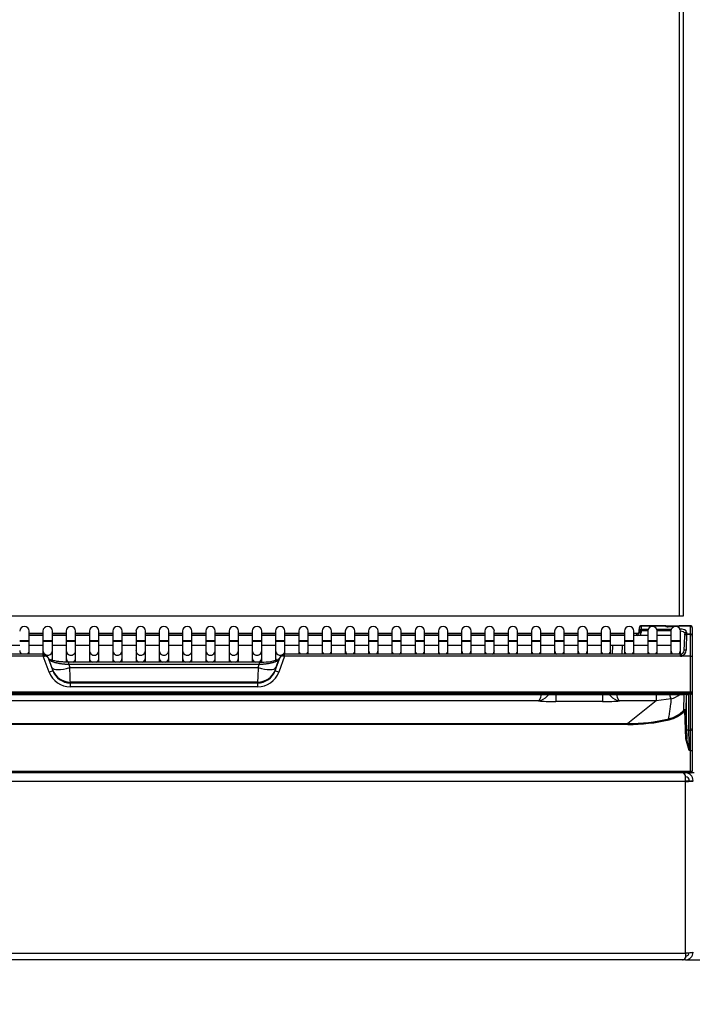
# Model space of a CAD drawing. Header units: millimetres. Extents: x -40 to 419, y 0 to 295.
# Tile 27 of 72: x 65 to 92, y 171 to 210. Entities that reach past the tile are written whole.
import ezdxf
from ezdxf.enums import TextEntityAlignment as Align

# ---------------------------------------------------------------- set-up
doc = ezdxf.new("R2010")
doc.units = ezdxf.units.MM
doc.layers.add('BW4_CTMPLUS_RL', color=7, linetype='Continuous')
doc.layers.add('Standard', color=7, linetype='Continuous')
doc.styles.add('SEACAD_Arial', font='arial.ttf')
doc.dimstyles.new('ISO_(mm)', dxfattribs={"dimtxt": 3, "dimasz": 3, "dimexe": 1.5, "dimexo": 0, "dimgap": 0.75, "dimtad": 1, "dimdec": 0, "dimlfac": 6.666667, "dimtxsty": 'SEACAD_Arial', "dimblk1": '_SE_FILLED', "dimblk2": '_SE_FILLED', "dimsah": 1, "dimcen": 1.5, "dimadec": 0, "dimazin": 0, "dimtfac": 0.5, "dimtmove": 0, "dimatfit": 3, "dimfxl": 1, "dimarcsym": 0})

# ---------------------------------------------------------------- blocks, each defined once
blk = doc.blocks.new('SE')
at = {"layer": 'BW4_CTMPLUS_RL', "color": 7, "linetype": 'Continuous'}
for p, q in [((91.49, 186.652), (91.49, 244.177)), ((91.64, 244.177), (91.64, 186.652)), ((91.49, 186.652), (50.165, 186.652)), ((91.64, 186.652), (91.49, 186.652)), ((89.893, 186.077), (89.897, 186.199)), ((89.897, 186.199), (89.897, 186.204)), ((89.972, 186.266), (89.968, 186.144)), ((89.972, 186.277), (90.926, 186.277)), ((89.972, 186.277), (89.972, 186.266)), ((90.929, 186.266), (89.972, 186.266)), ((90.926, 186.277), (91.046, 186.277)), ((90.926, 186.275), (90.926, 186.277)), ((90.929, 186.266), (90.926, 186.275)), ((91.046, 186.277), (91.394, 186.277)), ((91.046, 186.232), (91.046, 186.277)), ((91.047, 186.232), (91.046, 186.232)), ((91.046, 186.232), (91.046, 186.229)), ((91.263, 186.232), (91.047, 186.232)), ((91.256, 186.229), (91.047, 186.229)), ((91.394, 186.277), (91.484, 186.277)), ((91.394, 186.241), (91.394, 186.277)), ((91.484, 186.277), (91.483, 186.266)), ((91.925, 186.266), (91.483, 186.266)), ((91.483, 186.266), (91.483, 186.264)), ((91.484, 186.277), (91.925, 186.277)), ((91.925, 186.266), (91.925, 186.277)), ((91.925, 185.95), (91.925, 186.266)), ((92, 186.202), (92, 186.196)), ((92, 186.196), (92, 185.881)), ((65.659, 185.686), (65.659, 186.061)), ((65.659, 185.977), (66.208, 185.977)), ((66.208, 185.902), (65.659, 185.902)), ((66.208, 185.881), (65.659, 185.881)), ((66.208, 186.061), (66.208, 185.686)), ((66.583, 185.686), (66.583, 186.061)), ((66.583, 185.977), (67.132, 185.977)), ((67.132, 185.902), (66.583, 185.902)), ((67.132, 185.881), (66.583, 185.881)), ((67.132, 186.061), (67.132, 185.686)), ((67.507, 185.686), (67.507, 186.061)), ((67.507, 185.977), (68.056, 185.977)), ((68.056, 185.902), (67.507, 185.902)), ((68.056, 185.881), (67.507, 185.881)), ((68.056, 186.061), (68.056, 185.686)), ((68.431, 185.686), (68.431, 186.061)), ((68.431, 185.977), (68.98, 185.977)), ((68.98, 185.902), (68.431, 185.902)), ((68.98, 185.881), (68.431, 185.881)), ((68.98, 186.061), (68.98, 185.686)), ((69.355, 185.686), (69.355, 186.061)), ((69.355, 185.977), (69.904, 185.977)), ((69.904, 185.902), (69.355, 185.902)), ((69.904, 185.881), (69.355, 185.881)), ((69.904, 186.061), (69.904, 185.686)), ((70.279, 185.686), (70.279, 186.061)), ((70.279, 185.977), (70.827, 185.977)), ((70.827, 185.902), (70.279, 185.902)), ((70.827, 185.881), (70.279, 185.881)), ((70.827, 186.061), (70.827, 185.686)), ((71.202, 185.686), (71.202, 186.061)), ((71.202, 185.977), (71.751, 185.977)), ((71.751, 185.902), (71.202, 185.902)), ((71.751, 185.881), (71.202, 185.881)), ((71.751, 186.061), (71.751, 185.686)), ((72.126, 185.686), (72.126, 186.061)), ((72.126, 185.977), (72.675, 185.977)), ((72.675, 185.902), (72.126, 185.902)), ((72.675, 185.881), (72.126, 185.881)), ((72.675, 186.061), (72.675, 185.686)), ((73.05, 185.686), (73.05, 186.061)), ((73.05, 185.977), (73.599, 185.977)), ((73.599, 185.902), (73.05, 185.902)), ((73.599, 185.881), (73.05, 185.881)), ((73.599, 186.061), (73.599, 185.686)), ((73.974, 185.686), (73.974, 186.061)), ((73.974, 185.977), (74.523, 185.977)), ((74.523, 185.902), (73.974, 185.902)), ((74.523, 185.881), (73.974, 185.881)), ((74.523, 186.061), (74.523, 185.686)), ((74.898, 185.686), (74.898, 186.061)), ((74.898, 185.977), (75.447, 185.977)), ((75.447, 185.902), (74.898, 185.902)), ((75.447, 185.881), (74.898, 185.881)), ((75.447, 186.061), (75.447, 185.686)), ((75.822, 185.686), (75.822, 186.061)), ((75.822, 185.977), (76.371, 185.977)), ((76.371, 185.902), (75.822, 185.902)), ((76.371, 185.881), (75.822, 185.881)), ((76.371, 186.061), (76.371, 185.686)), ((76.746, 185.686), (76.746, 186.061)), ((76.746, 185.977), (77.294, 185.977)), ((77.294, 185.902), (76.746, 185.902)), ((77.294, 185.881), (76.746, 185.881)), ((77.294, 186.061), (77.294, 185.686)), ((77.669, 185.686), (77.669, 186.061)), ((77.669, 185.977), (78.218, 185.977)), ((78.218, 185.902), (77.669, 185.902)), ((78.218, 185.881), (77.669, 185.881)), ((78.218, 186.061), (78.218, 185.686)), ((78.593, 185.686), (78.593, 186.061)), ((78.593, 185.977), (79.142, 185.977)), ((79.142, 185.902), (78.593, 185.902)), ((79.142, 185.881), (78.593, 185.881)), ((79.142, 186.061), (79.142, 185.686)), ((79.517, 185.686), (79.517, 186.061)), ((79.517, 185.977), (80.066, 185.977)), ((80.066, 185.902), (79.517, 185.902)), ((80.066, 185.881), (79.517, 185.881)), ((80.066, 186.061), (80.066, 185.686)), ((80.441, 185.686), (80.441, 186.061)), ((80.441, 185.977), (80.99, 185.977)), ((80.99, 185.902), (80.441, 185.902)), ((80.99, 185.881), (80.441, 185.881)), ((80.99, 186.061), (80.99, 185.686)), ((81.365, 185.686), (81.365, 186.061)), ((81.365, 185.977), (81.914, 185.977)), ((81.914, 185.902), (81.365, 185.902)), ((81.914, 185.881), (81.365, 185.881)), ((81.914, 186.061), (81.914, 185.686)), ((82.289, 185.686), (82.289, 186.061)), ((82.289, 185.977), (82.838, 185.977)), ((82.838, 185.902), (82.289, 185.902)), ((82.838, 185.881), (82.289, 185.881)), ((82.838, 186.061), (82.838, 185.686)), ((83.213, 185.686), (83.213, 186.061)), ((83.213, 185.977), (83.761, 185.977)), ((83.761, 185.902), (83.213, 185.902)), ((83.761, 185.881), (83.213, 185.881)), ((83.761, 186.061), (83.761, 185.686)), ((84.136, 185.686), (84.136, 186.061)), ((84.136, 185.977), (84.685, 185.977)), ((84.685, 185.902), (84.136, 185.902)), ((84.685, 185.881), (84.136, 185.881)), ((84.685, 186.061), (84.685, 185.686)), ((85.06, 185.686), (85.06, 186.061)), ((85.06, 185.977), (85.609, 185.977)), ((85.609, 185.902), (85.06, 185.902)), ((85.609, 185.881), (85.06, 185.881)), ((85.609, 186.061), (85.609, 185.686)), ((85.984, 185.686), (85.984, 186.061)), ((85.984, 185.977), (86.533, 185.977)), ((86.533, 185.902), (85.984, 185.902)), ((86.533, 185.881), (85.984, 185.881)), ((86.533, 186.061), (86.533, 185.686)), ((86.908, 185.686), (86.908, 186.061)), ((86.908, 185.977), (87.457, 185.977)), ((87.457, 185.902), (86.908, 185.902)), ((87.457, 185.881), (86.908, 185.881)), ((87.457, 186.061), (87.457, 185.686)), ((87.832, 185.686), (87.832, 186.061)), ((87.832, 185.977), (88.381, 185.977)), ((88.381, 185.902), (87.832, 185.902)), ((88.381, 185.881), (87.832, 185.881)), ((88.381, 186.061), (88.381, 185.686)), ((88.756, 185.686), (88.756, 186.061)), ((88.756, 185.977), (89.305, 185.977)), ((89.305, 185.902), (88.756, 185.902)), ((89.305, 185.881), (88.756, 185.881)), ((89.305, 186.061), (89.305, 185.686)), ((89.68, 185.686), (89.68, 186.061)), ((89.68, 185.977), (89.856, 185.977)), ((90.229, 185.881), (89.68, 185.881)), ((89.78, 185.881), (89.781, 185.904)), ((89.886, 185.977), (89.856, 185.977)), ((89.891, 186.009), (89.893, 186.077)), ((89.965, 186.006), (89.891, 186.009)), ((89.893, 186.077), (89.968, 186.075)), ((89.968, 186.075), (89.965, 186.006)), ((89.968, 186.144), (90.248, 186.144)), ((89.968, 186.075), (89.968, 186.144)), ((90.229, 186.075), (89.968, 186.075)), ((90.229, 186.061), (90.229, 185.686)), ((90.584, 186.144), (91.172, 186.144)), ((91.153, 186.075), (90.603, 186.075)), ((90.604, 185.686), (90.604, 186.061)), ((91.152, 185.881), (90.604, 185.881)), ((91.152, 186.061), (91.152, 185.686)), ((91.527, 185.686), (91.527, 186.061)), ((91.677, 185.293), (91.697, 185.867)), ((91.698, 185.883), (91.697, 185.867)), ((91.698, 185.883), (91.7, 185.956)), ((91.772, 185.939), (91.925, 185.939)), ((91.775, 186.023), (91.773, 185.95)), ((91.773, 185.95), (91.925, 185.95)), ((91.925, 185.939), (91.925, 185.95)), ((91.925, 185.071), (91.925, 185.939)), ((92, 185.881), (92, 185.864)), ((92, 185.864), (92, 185.075)), ((64.735, 185.506), (65.284, 185.506)), ((65.284, 185.686), (65.659, 185.686)), ((65.284, 185.656), (65.659, 185.656)), ((65.659, 185.656), (65.659, 185.686)), ((65.659, 185.287), (65.659, 185.656)), ((65.659, 185.506), (66.208, 185.506)), ((66.208, 185.686), (66.583, 185.686)), ((66.208, 185.686), (66.208, 185.656)), ((66.208, 185.656), (66.583, 185.656)), ((66.208, 185.656), (66.208, 185.287)), ((66.583, 185.656), (66.583, 185.686)), ((66.583, 185.287), (66.583, 185.656)), ((66.583, 185.506), (67.132, 185.506)), ((67.132, 185.686), (67.507, 185.686)), ((67.132, 185.686), (67.132, 185.656)), ((67.132, 185.656), (67.507, 185.656)), ((67.132, 185.656), (67.132, 185.287)), ((67.507, 185.656), (67.507, 185.686)), ((67.507, 185.287), (67.507, 185.656)), ((67.507, 185.506), (68.056, 185.506)), ((68.056, 185.686), (68.431, 185.686)), ((68.056, 185.686), (68.056, 185.656)), ((68.056, 185.656), (68.431, 185.656)), ((68.056, 185.656), (68.056, 185.287)), ((68.431, 185.656), (68.431, 185.686)), ((68.431, 185.287), (68.431, 185.656)), ((68.431, 185.506), (68.98, 185.506)), ((68.98, 185.686), (69.355, 185.686)), ((68.98, 185.686), (68.98, 185.656)), ((68.98, 185.656), (69.355, 185.656)), ((68.98, 185.656), (68.98, 185.287)), ((69.355, 185.656), (69.355, 185.686)), ((69.355, 185.287), (69.355, 185.656)), ((69.355, 185.506), (69.904, 185.506)), ((69.904, 185.686), (70.279, 185.686)), ((69.904, 185.686), (69.904, 185.656)), ((69.904, 185.656), (70.279, 185.656)), ((69.904, 185.656), (69.904, 185.287)), ((70.279, 185.656), (70.279, 185.686)), ((70.279, 185.287), (70.279, 185.656)), ((70.279, 185.506), (70.827, 185.506)), ((70.827, 185.686), (71.202, 185.686)), ((70.827, 185.686), (70.827, 185.656)), ((70.827, 185.656), (71.202, 185.656)), ((70.827, 185.656), (70.827, 185.287)), ((71.202, 185.656), (71.202, 185.686)), ((71.202, 185.287), (71.202, 185.656)), ((71.202, 185.506), (71.751, 185.506)), ((71.751, 185.686), (72.126, 185.686)), ((71.751, 185.686), (71.751, 185.656)), ((71.751, 185.656), (72.126, 185.656)), ((71.751, 185.656), (71.751, 185.287)), ((72.126, 185.656), (72.126, 185.686)), ((72.126, 185.287), (72.126, 185.656)), ((72.126, 185.506), (72.675, 185.506)), ((72.675, 185.686), (73.05, 185.686)), ((72.675, 185.686), (72.675, 185.656)), ((72.675, 185.656), (73.05, 185.656)), ((72.675, 185.656), (72.675, 185.287)), ((73.05, 185.656), (73.05, 185.686)), ((73.05, 185.287), (73.05, 185.656)), ((73.05, 185.506), (73.599, 185.506)), ((73.599, 185.686), (73.974, 185.686)), ((73.599, 185.686), (73.599, 185.656)), ((73.599, 185.656), (73.974, 185.656)), ((73.599, 185.656), (73.599, 185.287)), ((73.974, 185.656), (73.974, 185.686)), ((73.974, 185.287), (73.974, 185.656)), ((73.974, 185.506), (74.523, 185.506)), ((74.523, 185.686), (74.898, 185.686)), ((74.523, 185.686), (74.523, 185.656)), ((74.523, 185.656), (74.898, 185.656)), ((74.523, 185.656), (74.523, 185.287)), ((74.898, 185.656), (74.898, 185.686)), ((74.898, 185.287), (74.898, 185.656)), ((74.898, 185.506), (75.447, 185.506)), ((75.447, 185.686), (75.822, 185.686)), ((75.447, 185.686), (75.447, 185.656)), ((75.447, 185.656), (75.822, 185.656)), ((75.447, 185.656), (75.447, 185.287)), ((75.822, 185.656), (75.822, 185.686)), ((75.822, 185.287), (75.822, 185.656)), ((75.822, 185.506), (76.371, 185.506)), ((76.371, 185.686), (76.746, 185.686)), ((76.371, 185.686), (76.371, 185.656)), ((76.371, 185.656), (76.746, 185.656)), ((76.371, 185.656), (76.371, 185.287)), ((76.746, 185.656), (76.746, 185.686)), ((76.746, 185.287), (76.746, 185.656)), ((76.746, 185.506), (77.294, 185.506)), ((77.294, 185.686), (77.669, 185.686)), ((77.294, 185.686), (77.294, 185.656)), ((77.294, 185.656), (77.669, 185.656)), ((77.294, 185.656), (77.294, 185.287)), ((77.669, 185.656), (77.669, 185.686)), ((77.669, 185.287), (77.669, 185.656)), ((77.669, 185.506), (78.218, 185.506)), ((78.218, 185.686), (78.593, 185.686)), ((78.218, 185.686), (78.218, 185.656)), ((78.218, 185.656), (78.593, 185.656)), ((78.218, 185.656), (78.218, 185.287)), ((78.593, 185.656), (78.593, 185.686)), ((78.593, 185.287), (78.593, 185.656)), ((78.593, 185.506), (79.142, 185.506)), ((79.142, 185.686), (79.517, 185.686)), ((79.142, 185.686), (79.142, 185.656)), ((79.142, 185.656), (79.517, 185.656)), ((79.142, 185.656), (79.142, 185.287)), ((79.517, 185.656), (79.517, 185.686)), ((79.517, 185.287), (79.517, 185.656)), ((79.517, 185.506), (80.066, 185.506)), ((80.066, 185.686), (80.441, 185.686)), ((80.066, 185.686), (80.066, 185.656)), ((80.066, 185.656), (80.441, 185.656)), ((80.066, 185.656), (80.066, 185.287)), ((80.441, 185.656), (80.441, 185.686)), ((80.441, 185.287), (80.441, 185.656)), ((80.441, 185.506), (80.99, 185.506)), ((80.99, 185.686), (81.365, 185.686)), ((80.99, 185.686), (80.99, 185.656)), ((80.99, 185.656), (81.365, 185.656)), ((80.99, 185.656), (80.99, 185.287)), ((81.365, 185.656), (81.365, 185.686)), ((81.365, 185.287), (81.365, 185.656)), ((81.365, 185.506), (81.914, 185.506)), ((81.914, 185.686), (82.289, 185.686)), ((81.914, 185.686), (81.914, 185.656)), ((81.914, 185.656), (82.289, 185.656)), ((81.914, 185.656), (81.914, 185.287)), ((82.289, 185.656), (82.289, 185.686)), ((82.289, 185.287), (82.289, 185.656)), ((82.289, 185.506), (82.838, 185.506)), ((82.838, 185.686), (83.213, 185.686)), ((82.838, 185.686), (82.838, 185.656)), ((82.838, 185.656), (83.213, 185.656)), ((82.838, 185.656), (82.838, 185.287)), ((83.213, 185.656), (83.213, 185.686)), ((83.213, 185.287), (83.213, 185.656)), ((83.213, 185.506), (83.761, 185.506)), ((83.761, 185.686), (84.136, 185.686)), ((83.761, 185.686), (83.761, 185.656)), ((83.761, 185.656), (84.136, 185.656)), ((83.761, 185.656), (83.761, 185.287)), ((84.136, 185.656), (84.136, 185.686)), ((84.136, 185.287), (84.136, 185.656)), ((84.136, 185.506), (84.685, 185.506)), ((84.685, 185.686), (85.06, 185.686)), ((84.685, 185.686), (84.685, 185.656)), ((84.685, 185.656), (85.06, 185.656)), ((84.685, 185.656), (84.685, 185.287)), ((85.06, 185.656), (85.06, 185.686)), ((85.06, 185.287), (85.06, 185.656)), ((85.06, 185.506), (85.609, 185.506)), ((85.609, 185.686), (85.984, 185.686)), ((85.609, 185.686), (85.609, 185.656)), ((85.609, 185.656), (85.984, 185.656)), ((85.609, 185.656), (85.609, 185.287)), ((85.984, 185.656), (85.984, 185.686)), ((85.984, 185.287), (85.984, 185.656)), ((85.984, 185.506), (86.533, 185.506)), ((86.533, 185.686), (86.908, 185.686)), ((86.533, 185.686), (86.533, 185.656)), ((86.533, 185.656), (86.908, 185.656)), ((86.533, 185.656), (86.533, 185.287)), ((86.908, 185.656), (86.908, 185.686)), ((86.908, 185.287), (86.908, 185.656)), ((86.908, 185.506), (87.457, 185.506)), ((87.457, 185.686), (87.832, 185.686)), ((87.457, 185.686), (87.457, 185.656)), ((87.457, 185.656), (87.832, 185.656)), ((87.457, 185.656), (87.457, 185.287)), ((87.832, 185.656), (87.832, 185.686)), ((87.832, 185.287), (87.832, 185.656)), ((87.832, 185.506), (88.381, 185.506)), ((88.381, 185.686), (88.756, 185.686)), ((88.381, 185.686), (88.381, 185.656)), ((88.381, 185.656), (88.756, 185.656)), ((88.381, 185.656), (88.381, 185.287)), ((88.756, 185.656), (88.756, 185.686)), ((88.756, 185.287), (88.756, 185.656)), ((88.756, 185.506), (89.305, 185.506)), ((88.825, 185.146), (88.837, 185.506)), ((89.213, 185.506), (89.2, 185.146)), ((89.305, 185.686), (89.68, 185.686)), ((89.305, 185.686), (89.305, 185.656)), ((89.305, 185.656), (89.68, 185.656)), ((89.305, 185.656), (89.305, 185.287)), ((89.68, 185.656), (89.68, 185.686)), ((89.68, 185.287), (89.68, 185.656)), ((89.68, 185.506), (90.229, 185.506)), ((90.229, 185.686), (90.604, 185.686)), ((90.229, 185.686), (90.229, 185.656)), ((90.229, 185.656), (90.604, 185.656)), ((90.229, 185.656), (90.229, 185.287)), ((90.604, 185.656), (90.604, 185.686)), ((90.604, 185.287), (90.604, 185.656)), ((90.604, 185.506), (91.152, 185.506)), ((91.152, 185.686), (91.527, 185.686)), ((91.152, 185.686), (91.152, 185.656)), ((91.152, 185.656), (91.527, 185.656)), ((91.152, 185.656), (91.152, 185.287)), ((91.527, 185.656), (91.527, 185.686)), ((91.527, 185.287), (91.527, 185.656)), ((66.222, 185.146), (50.503, 185.146)), ((66.222, 185.067), (50.503, 185.067)), ((65.659, 185.146), (65.659, 185.287)), ((66.208, 185.287), (66.208, 185.146)), ((66.222, 185.067), (66.222, 185.146)), ((66.251, 185.144), (66.222, 185.145)), ((66.222, 185.067), (66.264, 185.073)), ((66.454, 184.437), (66.222, 185.067)), ((66.448, 184.95), (66.385, 185.054)), ((66.461, 184.924), (66.401, 185.023)), ((66.401, 185.023), (66.595, 184.496)), ((66.583, 185), (66.583, 185.287)), ((67.132, 185.287), (67.132, 185)), ((67.507, 185), (67.507, 185.287)), ((68.056, 185.287), (68.056, 185)), ((68.431, 185), (68.431, 185.287)), ((68.98, 185.287), (68.98, 185)), ((69.355, 185), (69.355, 185.287)), ((69.904, 185.287), (69.904, 185)), ((70.279, 185), (70.279, 185.287)), ((70.827, 185.287), (70.827, 185)), ((71.202, 185), (71.202, 185.287)), ((71.751, 185.287), (71.751, 185)), ((72.126, 185), (72.126, 185.287)), ((72.675, 185.287), (72.675, 185)), ((73.05, 185), (73.05, 185.287)), ((73.599, 185.287), (73.599, 185)), ((73.974, 185), (73.974, 185.287)), ((74.523, 185.287), (74.523, 185)), ((74.898, 185), (74.898, 185.287)), ((75.435, 184.496), (75.629, 185.023)), ((75.447, 185.287), (75.447, 185)), ((75.629, 185.023), (75.569, 184.924)), ((75.808, 185.067), (75.576, 184.437)), ((75.644, 185.054), (75.582, 184.95)), ((75.766, 185.073), (75.808, 185.067)), ((75.808, 185.145), (75.779, 185.144)), ((75.808, 185.067), (75.808, 185.146)), ((91.527, 185.146), (75.808, 185.146)), ((91.527, 185.067), (75.808, 185.067)), ((75.822, 185.146), (75.822, 185.287)), ((76.371, 185.287), (76.371, 185.146)), ((76.746, 185.146), (76.746, 185.287)), ((77.294, 185.287), (77.294, 185.146)), ((77.669, 185.146), (77.669, 185.287)), ((78.218, 185.287), (78.218, 185.146)), ((78.593, 185.146), (78.593, 185.287)), ((79.142, 185.287), (79.142, 185.146)), ((79.517, 185.146), (79.517, 185.287)), ((80.066, 185.287), (80.066, 185.146)), ((80.441, 185.146), (80.441, 185.287)), ((80.99, 185.287), (80.99, 185.146)), ((81.365, 185.146), (81.365, 185.287)), ((81.914, 185.287), (81.914, 185.146)), ((82.289, 185.146), (82.289, 185.287)), ((82.838, 185.287), (82.838, 185.146)), ((83.213, 185.146), (83.213, 185.287)), ((83.761, 185.287), (83.761, 185.146)), ((84.136, 185.146), (84.136, 185.287)), ((84.685, 185.287), (84.685, 185.146)), ((85.06, 185.146), (85.06, 185.287)), ((85.609, 185.287), (85.609, 185.146)), ((85.984, 185.146), (85.984, 185.287)), ((86.533, 185.287), (86.533, 185.146)), ((86.908, 185.146), (86.908, 185.287)), ((87.457, 185.287), (87.457, 185.146)), ((87.832, 185.146), (87.832, 185.287)), ((88.381, 185.287), (88.381, 185.146)), ((88.756, 185.146), (88.756, 185.287)), ((89.305, 185.287), (89.305, 185.146)), ((89.68, 185.146), (89.68, 185.287)), ((90.229, 185.287), (90.229, 185.146)), ((90.604, 185.146), (90.604, 185.287)), ((91.152, 185.287), (91.152, 185.146)), ((91.527, 185.146), (91.527, 185.287)), ((91.527, 185.067), (91.527, 185.146)), ((91.925, 185.071), (91.57, 185.071)), ((91.925, 183.639), (91.925, 185.071)), ((92, 185.075), (92, 183.63)), ((66.567, 184.613), (66.461, 184.924)), ((66.583, 184.901), (66.583, 185)), ((67.132, 185), (67.132, 184.836)), ((67.23, 184.731), (67.23, 184.83)), ((74.8, 184.83), (67.23, 184.83)), ((74.8, 184.731), (67.23, 184.731)), ((67.23, 184.731), (67.27, 184.613)), ((67.507, 184.83), (67.507, 185)), ((68.056, 185), (68.056, 184.83)), ((68.431, 184.83), (68.431, 185)), ((68.98, 185), (68.98, 184.83)), ((69.355, 184.83), (69.355, 185)), ((69.904, 185), (69.904, 184.83)), ((70.279, 184.83), (70.279, 185)), ((70.827, 185), (70.827, 184.83)), ((71.202, 184.83), (71.202, 185)), ((71.751, 185), (71.751, 184.83)), ((72.126, 184.83), (72.126, 185)), ((72.675, 185), (72.675, 184.83)), ((73.05, 184.83), (73.05, 185)), ((73.599, 185), (73.599, 184.83)), ((73.974, 184.83), (73.974, 185)), ((74.523, 185), (74.523, 184.83)), ((74.76, 184.613), (74.8, 184.731)), ((74.8, 184.83), (74.8, 184.731)), ((74.898, 184.836), (74.898, 185)), ((75.447, 185), (75.447, 184.899)), ((75.569, 184.924), (75.463, 184.613)), ((66.595, 184.496), (66.595, 184.516)), ((67.27, 184.613), (74.76, 184.613)), ((75.435, 184.516), (75.435, 184.496)), ((67.298, 184.034), (67.298, 184.002)), ((74.732, 184.034), (67.298, 184.034)), ((67.298, 183.846), (67.298, 184.002)), ((67.298, 184.002), (74.732, 184.002)), ((74.732, 183.846), (67.298, 183.846)), ((74.732, 184.002), (74.732, 184.034)), ((74.732, 184.002), (74.732, 183.846)), ((91.925, 183.639), (50.105, 183.639)), ((50.105, 183.621), (91.925, 183.621)), ((91.925, 183.556), (50.105, 183.556)), ((50.334, 183.546), (66.956, 183.546)), ((50.334, 183.546), (66.956, 183.546)), ((66.956, 183.546), (66.956, 183.546)), ((67.072, 183.546), (67.298, 183.545)), ((67.298, 183.545), (74.732, 183.545)), ((67.298, 183.545), (67.298, 183.545)), ((67.298, 183.545), (74.732, 183.545)), ((74.732, 183.545), (74.997, 183.546)), ((74.732, 183.545), (74.732, 183.545)), ((75.073, 183.546), (91.696, 183.546)), ((75.073, 183.546), (75.073, 183.546)), ((75.073, 183.546), (91.696, 183.546)), ((86.573, 183.546), (86.573, 183.264)), ((88.427, 183.546), (88.427, 183.264)), ((90.571, 183.546), (90.571, 183.291)), ((91.668, 182.924), (91.682, 183.546)), ((91.696, 183.546), (91.696, 183.546)), ((91.76, 183.541), (91.745, 182.895)), ((91.772, 182.198), (91.772, 183.544)), ((91.847, 183.528), (91.847, 182.126)), ((91.925, 183.621), (91.925, 183.639)), ((91.925, 183.621), (91.925, 183.556)), ((91.925, 182.126), (91.925, 183.556)), ((92, 183.63), (92, 183.63)), ((92, 183.63), (92, 182.2)), ((85.897, 183.291), (56.133, 183.291)), ((88.427, 183.264), (86.573, 183.264)), ((90.571, 183.291), (89.103, 183.291)), ((90.571, 183.291), (89.443, 182.39)), ((91.154, 183.373), (90.571, 183.291)), ((91.739, 181.783), (91.7, 182.899)), ((91.745, 182.895), (91.784, 181.779)), ((52.587, 182.39), (89.443, 182.39)), ((89.443, 182.351), (52.587, 182.351)), ((89.443, 182.351), (89.443, 182.39)), ((91.847, 182.126), (91.925, 182.126)), ((91.925, 181.316), (91.925, 182.126)), ((92, 182.2), (92, 181.325)), ((91.874, 181.316), (91.739, 181.783)), ((91.874, 181.316), (91.784, 181.779)), ((92, 181.554), (92, 181.554)), ((91.925, 181.316), (91.874, 181.316)), ((91.925, 180.494), (91.925, 181.316)), ((92, 181.404), (92, 181.404)), ((92, 181.327), (92, 181.327)), ((92, 181.325), (92, 180.502)), ((50.105, 180.493), (91.925, 180.493)), ((91.925, 180.427), (50.105, 180.427)), ((91.634, 180.426), (91.645, 180.426)), ((91.645, 180.426), (91.71, 180.426)), ((91.71, 180.426), (91.731, 180.426)), ((91.731, 180.09), (91.731, 180.325)), ((91.925, 180.493), (91.925, 180.494)), ((91.925, 180.427), (91.925, 180.493)), ((92.075, 180.427), (91.925, 180.427)), ((92, 180.607), (92, 180.607)), ((92, 180.502), (92, 180.499)), ((91.731, 180.09), (50.33, 180.09)), ((91.731, 173.284), (91.731, 180.09)), ((91.837, 180.113), (91.943, 180.1)), ((91.881, 180.126), (91.881, 180.107)), ((91.944, 180.107), (92.031, 180.107)), ((91.731, 173.265), (91.731, 173.284)), ((50.33, 173.265), (91.731, 173.265)), ((91.61, 173.001), (50.451, 173.001)), ((91.626, 173.002), (91.61, 173.002)), ((91.684, 173.002), (91.626, 173.002)), ((91.731, 173.002), (91.684, 173.002)), ((91.731, 173.265), (91.731, 173.077)), ((91.731, 173.002), (92.331, 173.002))]:
    blk.add_line(p, q, dxfattribs=at)
for centre, radius, start, end in [((65.472, 186.061), 0.188, 0, 180), ((66.396, 186.061), 0.188, 0, 180), ((67.319, 186.061), 0.188, 0, 180), ((68.243, 186.061), 0.188, 0, 180), ((69.167, 186.061), 0.188, 0, 180), ((70.091, 186.061), 0.188, 0, 180), ((71.015, 186.061), 0.188, 0, 180), ((71.939, 186.061), 0.188, 0, 180), ((72.863, 186.061), 0.188, 0, 180), ((73.786, 186.061), 0.188, 0, 180), ((74.71, 186.061), 0.188, 0, 180), ((75.634, 186.061), 0.188, 0, 180), ((76.558, 186.061), 0.188, 0, 180), ((77.482, 186.061), 0.188, 0, 180), ((78.406, 186.061), 0.188, 0, 180), ((79.33, 186.061), 0.188, 0, 180), ((80.254, 186.061), 0.188, 0, 180), ((81.177, 186.061), 0.188, 0, 180), ((82.101, 186.061), 0.188, 0, 180), ((83.025, 186.061), 0.188, 0, 180), ((83.949, 186.061), 0.188, 0, 180), ((84.873, 186.061), 0.188, 0, 180), ((85.797, 186.061), 0.188, 0, 180), ((86.721, 186.061), 0.188, 0, 180), ((87.644, 186.061), 0.188, 0, 180), ((88.568, 186.061), 0.188, 0, 180), ((89.492, 186.061), 0.188, 0, 180), ((89.972, 186.202), 0.075, 90, 177.9924), ((90.416, 186.061), 0.188, 0, 180), ((90.926, 186.232), 0.045, 17.6953, 90), ((91.043, 186.449), 0.217, 249.7278, 270.9799), ((91.34, 186.061), 0.188, 0, 180), ((91.484, 186.232), 0.045, 90, 177.9924), ((91.925, 186.202), 0.075, 0, 90), ((89.371, 217.616), 31.715, 270.5574, 270.7398), ((89.856, 185.902), 0.075, 90, 178), ((90.06, 192.43), 6.532, 267.5493, 268.0242), ((89.741, 186.014), 0.15, 297.8177, 357.9924), ((89.741, 186.014), 0.225, 323.8696, 357.9924), ((91.772, 185.864), 0.075, 90, 178), ((188.578, 182.55), 96.865, 177.99492, 178.36846), ((91.925, 185.864), 0.075, 0, 90), ((66.232, 184.964), 0.179, 19.2631, 85.9442), ((75.796, 184.966), 0.177, 93.6197, 161.1731), ((91.527, 185.286), 0.141, 270.0414, 281.5212), ((91.519, 185.3), 0.158, 283.3265, 357.4394), ((91.501, 185.313), 0.251, 285.9453, 358.9323), ((74.891, 186.922), 2.095, 267.5053, 287.8712), ((67.3, 184.752), 0.75, 199.9273, 269.8382), ((45.755, 183.29), 21.556, 1.9791, 3.5186), ((96.231, 183.292), 21.512, 176.4798, 178.0225), ((74.73, 184.752), 0.75, 270.1618, 340.0727), ((96.907, 185.641), 6.183, 199.8764, 201.5218), ((90.825, 184.525), 1.199, 285.9427, 304.6813), ((90.79, 183.749), 1.204, 283.2026, 316.7786), ((90.794, 183.748), 1.242, 283.0926, 316.8584), ((91.592, 182.794), 0.151, 44.1868, 59.9218), ((89.438, 189.594), 7.204, 270.0384, 283.053), ((89.438, 189.598), 7.247, 270.0353, 283.0525), ((147.302, 183.583), 55.474, 181.5055, 182.3423), ((91.731, 180.126), 0.3, 0, 90), ((91.925, 180.502), 0.075, 270, 357.9924), ((91.731, 180.126), 0.15, 0, 90), ((91.94, 180.97), 0.863, 264.5563, 270.2808), ((91.731, 173.302), 0.3, 270, 0), ((91.731, 173.302), 0.15, 270, 355.1798)]:
    blk.add_arc(centre, radius, start, end, dxfattribs=at)
for centre, major_axis, ratio, start_param, end_param in [((89.972, 186.196), (0.075, -0.0026), 0.927104, 1.603284, 3.141593), ((90.926, 186.231), (-0.045, -0.0016), 0.989056, 3.436643, 4.677732), ((90.929, 186.224), (-0.039, -0.0224), 0.906527, 3.118195, 4.23323), ((91.046, 186.275), (-0.12, 0.001), 0.38754, 0.220644, 1.583885), ((91.047, 186.187), (0, -0.045), 0.002042, 2.757619, 3.141593), ((91.393, 186.264), (-0.0901, -0.0004), 0.387555, 1.87367, 3.126359), ((91.483, 186.224), (0.045, -0.0016), 0.927104, 1.603284, 2.882854), ((91.483, 186.222), (0.045, -0.0016), 0.927104, 1.603284, 2.859554), ((91.925, 186.196), (-0.075, 0), 0.927184, 3.141593, 4.712389), ((89.968, 186.075), (0.075, -0.0026), 0.927104, 1.603284, 3.141593), ((91.475, 186.023), (-0.3, -0.002), 0.403684, 3.124748, 4.695544), ((91.773, 185.881), (0.075, -0.0026), 0.927105, 1.60316, 3.141593), ((91.775, 185.953), (-0.075, 0.0026), 0.927105, 4.744753, 6.283185), ((91.925, 185.881), (0.075, 0), 0.927184, 0, 1.570796), ((65.472, 185.287), (-0.188, 0), 0.984808, 0, 0.874159), ((65.472, 185.287), (-0.188, 0), 0.984808, 2.267434, 3.141593), ((66.396, 185.287), (-0.188, 0), 0.984808, 0, 3.141593), ((66.245, 185.07), (-0.0053, -0.0748), 0.2542, 1.633039, 3.082939), ((67.319, 185.287), (-0.188, 0), 0.984808, 0, 3.141593), ((68.243, 185.287), (-0.188, 0), 0.984808, 0, 3.141593), ((69.167, 185.287), (-0.188, 0), 0.984808, 0, 3.141593), ((70.091, 185.287), (-0.188, 0), 0.984808, 0, 3.141593), ((71.015, 185.287), (-0.188, 0), 0.984808, 0, 3.141593), ((71.939, 185.287), (-0.188, 0), 0.984808, 0, 3.141593), ((72.863, 185.287), (-0.188, 0), 0.984808, 0, 3.141593), ((73.786, 185.287), (-0.188, 0), 0.984808, 0, 3.141593), ((74.71, 185.287), (-0.188, 0), 0.984808, 0, 3.141593), ((75.634, 185.287), (-0.188, 0), 0.984808, 0, 3.141593), ((75.785, 185.07), (0.0053, -0.0748), 0.2542, 3.199371, 4.650146), ((76.558, 185.287), (-0.188, 0), 0.984808, 0, 0.874159), ((76.558, 185.287), (-0.188, 0), 0.984808, 2.267434, 3.141593), ((77.482, 185.287), (-0.188, 0), 0.984808, 0, 0.874159), ((77.482, 185.287), (-0.188, 0), 0.984808, 2.267434, 3.141593), ((78.406, 185.287), (-0.188, 0), 0.984808, 0, 0.874159), ((78.406, 185.287), (-0.188, 0), 0.984808, 2.267434, 3.141593), ((79.33, 185.287), (-0.188, 0), 0.984808, 0, 0.874159), ((79.33, 185.287), (-0.188, 0), 0.984808, 2.267434, 3.141593), ((80.254, 185.287), (-0.188, 0), 0.984808, 0, 0.874159), ((80.254, 185.287), (-0.188, 0), 0.984808, 2.267434, 3.141593), ((81.177, 185.287), (-0.188, 0), 0.984808, 0, 0.874159), ((81.177, 185.287), (-0.188, 0), 0.984808, 2.267434, 3.141593), ((82.101, 185.287), (-0.188, 0), 0.984808, 0, 0.874159), ((82.101, 185.287), (-0.188, 0), 0.984808, 2.267434, 3.141593), ((83.025, 185.287), (-0.188, 0), 0.984808, 0, 0.874159), ((83.025, 185.287), (-0.188, 0), 0.984808, 2.267434, 3.141593), ((83.949, 185.287), (-0.188, 0), 0.984808, 0, 0.874159), ((83.949, 185.287), (-0.188, 0), 0.984808, 2.267434, 3.141593), ((84.873, 185.287), (-0.188, 0), 0.984808, 0, 0.874159), ((84.873, 185.287), (-0.188, 0), 0.984808, 2.267434, 3.141593), ((85.797, 185.287), (-0.188, 0), 0.984808, 0, 0.874159), ((85.797, 185.287), (-0.188, 0), 0.984808, 2.267434, 3.141593), ((86.721, 185.287), (-0.188, 0), 0.984808, 0, 0.874159), ((86.721, 185.287), (-0.188, 0), 0.984808, 2.267434, 3.141593), ((87.644, 185.287), (-0.188, 0), 0.984808, 0, 0.874159), ((87.644, 185.287), (-0.188, 0), 0.984808, 2.267434, 3.141593), ((88.568, 185.287), (-0.188, 0), 0.984808, 0, 0.874159), ((88.568, 185.287), (-0.188, 0), 0.984808, 2.267434, 3.141593), ((89.492, 185.287), (-0.188, 0), 0.984808, 0, 0.874159), ((89.492, 185.287), (-0.188, 0), 0.984808, 2.267434, 3.141593), ((90.416, 185.287), (-0.188, 0), 0.984808, 0, 0.874159), ((90.416, 185.287), (-0.188, 0), 0.984808, 2.267434, 3.141593), ((91.34, 185.287), (-0.188, 0), 0.984808, 0, 0.874159), ((91.34, 185.287), (-0.188, 0), 0.984808, 2.267434, 3.141593), ((91.528, 185.303), (-0.007, -0.236), 0.952321, 0.028628, 0.220708), ((91.57, 185.075), (0.015, -0.0735), 0.010479, 3.127949, 4.76369), ((91.752, 185.29), (0.075, -0.0026), 0.234798, 1.578995, 3.141593), ((91.925, 185.075), (0.075, 0), 0.052336, 4.712389, 6.283185), ((66.32, 184.873), (-0.128, -0.078), 0.954308, 2.938383, 3.141593), ((66.396, 185), (-0.188, 0), 0.984808, 2.613414, 3.141593), ((67.319, 185), (-0.188, 0), 0.984808, 0, 1.173084), ((67.319, 185), (-0.188, 0), 0.984808, 1.968508, 3.141593), ((68.243, 185), (-0.188, 0), 0.984808, 0, 1.173084), ((68.243, 185), (-0.188, 0), 0.984808, 1.968508, 3.141593), ((69.167, 185), (-0.188, 0), 0.984808, 0, 1.173084), ((69.167, 185), (-0.188, 0), 0.984808, 1.968508, 3.141593), ((70.091, 185), (-0.188, 0), 0.984808, 0, 1.173084), ((70.091, 185), (-0.188, 0), 0.984808, 1.968508, 3.141593), ((71.015, 185), (-0.188, 0), 0.984808, 0, 1.173084), ((71.015, 185), (-0.188, 0), 0.984808, 1.968508, 3.141593), ((71.939, 185), (-0.188, 0), 0.984808, 0, 1.173084), ((71.939, 185), (-0.188, 0), 0.984808, 1.968508, 3.141593), ((72.863, 185), (-0.188, 0), 0.984808, 0, 1.173084), ((72.863, 185), (-0.188, 0), 0.984808, 1.968508, 3.141593), ((73.786, 185), (-0.188, 0), 0.984808, 0, 1.173084), ((73.786, 185), (-0.188, 0), 0.984808, 1.968508, 3.141593), ((74.71, 185), (-0.188, 0), 0.984808, 0, 1.173084), ((74.71, 185), (-0.188, 0), 0.984808, 1.968508, 3.141593), ((75.634, 185), (-0.188, 0), 0.984808, 0, 0.533735), ((75.71, 184.873), (0.128, -0.078), 0.954308, 3.141593, 3.344803), ((66.454, 184.445), (0.141, 0.052), 0.049122, 4.694309, 6.222768), ((67.298, 184.752), (0, 0.906), 0.993908, 1.925483, 3.141593), ((66.539, 184.664), (0.055, -0.15), 0.056736, 0.153767, 1.200965), ((67.27, 184.869), (-0.71, -0.242), 0.325679, 0.063828, 1.460092), ((67.298, 184.773), (-0.75, 0), 0.984808, 0.354686, 1.570796), ((74.732, 184.773), (0.75, 0), 0.984808, 4.712389, 5.928499), ((74.732, 184.752), (0, -0.906), 0.993908, 0, 1.21611), ((74.76, 184.869), (0.71, -0.242), 0.325679, 4.823094, 6.219357), ((75.491, 184.664), (-0.055, -0.15), 0.056736, -1.200965, -0.153767), ((75.576, 184.445), (-0.141, 0.052), 0.049122, 0.060417, 1.588876), ((91.697, 183.528), (-0.15, 0), 0.123668, 3.141689, 4.718681), ((91.847, 183.602), (-0.075, 0), 0.992546, 0.972178, 1.570796), ((91.925, 183.63), (0.075, 0), 0.123749, 0, 1.570796), ((91.925, 183.63), (0.075, 0), 0.1256, 0, 1.570796), ((91.925, 183.63), (0.075, 0), 0.992546, 4.712389, 6.283185), ((91.925, 183.63), (-0.075, 0), 0.121869, 1.570796, 3.141593), ((86.58, 183.344), (-0.901, -0.001), 0.089045, 0.71088, 1.563418), ((88.42, 183.344), (0.901, -0.001), 0.089045, 4.719767, 5.572309), ((91.7, 182.893), (0.045, 0.0016), 0.121796, 0.004381, 1.566545), ((91.075, 182.533), (-0.0101, 0.0438), 0.027683, 4.831399, 6.205657), ((91.808, 181.2), (-0.036, 1.005), 0.004346, 0.122019, 0.956978), ((91.847, 182.2), (0.075, 0), 0.992546, 3.177279, 4.712389), ((91.925, 182.2), (0.075, 0), 0.992546, 4.712389, 6.283185), ((91.925, 181.325), (0.075, 0), 0.121869, 4.712389, 6.283185), ((91.925, 180.503), (0.075, -0.0013), 0.121832, 4.714524, 6.283185), ((91.925, 180.502), (-0.075, 0.0026), 0.121796, 1.575066, 3.141593), ((91.731, 180.126), (0.15, 0), 0.121869, 4.712389, 5.497787), ((91.731, 180.126), (-0.3, 0), 0.121869, 1.570796, 2.356194), ((91.731, 173.321), (0.3, 0), 0.121869, 4.712389, 5.497787)]:
    blk.add_ellipse(centre, major_axis=major_axis, ratio=ratio, start_param=start_param, end_param=end_param, dxfattribs=at)
for points, knots in [([(91.441, 186.237), (91.44, 186.237), (91.438, 186.237), (91.432, 186.236), (91.422, 186.234), (91.413, 186.233), (91.407, 186.233), (91.406, 186.233)], [0.265787, 0.265787, 0.265787, 0.265787, 0.4257194, 0.5533375, 0.6905513, 0.839276, 0.8733905, 0.8733905, 0.8733905, 0.8733905]), ([(91.526, 186.072), (91.568, 186.068), (91.661, 186.042), (91.702, 185.988), (91.7, 185.956)], [0.1335292, 0.1335292, 0.1335292, 0.1335292, 0.5, 1, 1, 1, 1]), ([(66.264, 185.073), (66.279, 185.075), (66.31, 185.076), (66.364, 185.064), (66.392, 185.041), (66.401, 185.023)], [0, 0, 0, 0, 0.25, 0.5, 1, 1, 1, 1]), ([(75.766, 185.073), (75.762, 185.074), (75.753, 185.075), (75.741, 185.075), (75.729, 185.075), (75.716, 185.074), (75.704, 185.072), (75.692, 185.069), (75.679, 185.066), (75.666, 185.06), (75.652, 185.051), (75.638, 185.039), (75.632, 185.028), (75.629, 185.023)], [0, 0, 0, 0, 0.060153, 0.12263, 0.187591, 0.255173, 0.325501, 0.398686, 0.474825, 0.571502, 0.691219, 0.834041, 1, 1, 1, 1]), ([(67.23, 184.829), (67.16, 184.83), (67.046, 184.832), (66.874, 184.846), (66.732, 184.865), (66.589, 184.892), (66.474, 184.931), (66.454, 184.947), (66.445, 184.955)], [0, 0, 0, 0, 0.16192, 0.313244, 0.453282, 0.582301, 0.809346, 1, 1, 1, 1]), ([(67.23, 184.731), (67.218, 184.731), (67.194, 184.733), (67.159, 184.735), (67.125, 184.738), (67.091, 184.741), (67.058, 184.744), (67.026, 184.747), (66.995, 184.751), (66.965, 184.755), (66.936, 184.759), (66.908, 184.763), (66.881, 184.768), (66.855, 184.772), (66.83, 184.777), (66.806, 184.782), (66.783, 184.786), (66.761, 184.791), (66.74, 184.796), (66.709, 184.804), (66.668, 184.815), (66.622, 184.829), (66.581, 184.844), (66.545, 184.86), (66.515, 184.876), (66.491, 184.892), (66.472, 184.908), (66.464, 184.919), (66.461, 184.924)], [0, 0, 0, 0, 0.033311, 0.066032, 0.098163, 0.129706, 0.160663, 0.191034, 0.220821, 0.250025, 0.278649, 0.306693, 0.33416, 0.361052, 0.38737, 0.413118, 0.438296, 0.462908, 0.486957, 0.510445, 0.574079, 0.63689, 0.698937, 0.760284, 0.820996, 0.88114, 0.940784, 1, 1, 1, 1]), ([(75.569, 184.924), (75.567, 184.921), (75.564, 184.916), (75.557, 184.908), (75.548, 184.9), (75.538, 184.892), (75.527, 184.884), (75.514, 184.876), (75.5, 184.868), (75.484, 184.86), (75.467, 184.852), (75.449, 184.845), (75.429, 184.837), (75.408, 184.829), (75.385, 184.822), (75.361, 184.815), (75.336, 184.808), (75.306, 184.8), (75.269, 184.791), (75.224, 184.781), (75.174, 184.772), (75.121, 184.763), (75.064, 184.755), (75.003, 184.747), (74.938, 184.741), (74.87, 184.735), (74.824, 184.732), (74.8, 184.731)], [0, 0, 0, 0, 0.029559, 0.059216, 0.088982, 0.118865, 0.148874, 0.179017, 0.209304, 0.239741, 0.270339, 0.301105, 0.332046, 0.363172, 0.394489, 0.426006, 0.457729, 0.489667, 0.537179, 0.586948, 0.638995, 0.693338, 0.749994, 0.808976, 0.870297, 0.933969, 1, 1, 1, 1]), ([(85.995, 183.541), (85.993, 183.53), (85.991, 183.52), (85.96, 183.383), (85.928, 183.307), (85.897, 183.291)], [0.4604738, 0.4604738, 0.4604738, 0.4604738, 0.5, 0.5, 1, 1, 1, 1]), ([(85.897, 183.291), (86.016, 183.304), (86.144, 183.375), (86.27, 183.511), (86.282, 183.525), (86.294, 183.54)], [0, 0, 0, 0, 0.5, 0.5, 0.5557567, 0.5557567, 0.5557567, 0.5557567]), ([(88.705, 183.54), (88.718, 183.525), (88.73, 183.511), (88.856, 183.375), (88.983, 183.304), (89.103, 183.291)], [0.4442509, 0.4442509, 0.4442509, 0.4442509, 0.5000097, 0.5000097, 1, 1, 1, 1]), ([(89.103, 183.291), (89.072, 183.307), (89.04, 183.383), (89.009, 183.52), (89.007, 183.53), (89.004, 183.541)], [0, 0, 0, 0, 0.4999917, 0.4999917, 0.5395054, 0.5395054, 0.5395054, 0.5395054]), ([(91.065, 182.577), (91.07, 182.615), (91.08, 182.69), (91.095, 182.798), (91.11, 182.897), (91.124, 182.996), (91.139, 183.093), (91.151, 183.176), (91.159, 183.239), (91.162, 183.282), (91.162, 183.316), (91.16, 183.346), (91.156, 183.364), (91.154, 183.373)], [0, 0, 0, 0, 0.138594, 0.268125, 0.388594, 0.500001, 0.63208, 0.749999, 0.816945, 0.875019, 0.919287, 0.960947, 1, 1, 1, 1]), ([(91.745, 182.895), (91.744, 182.903), (91.741, 182.917), (91.727, 182.93), (91.715, 182.936), (91.705, 182.938), (91.696, 182.938), (91.683, 182.936), (91.675, 182.93), (91.668, 182.924)], [0, 0, 0, 0, 0.236826, 0.403884, 0.499912, 0.625525, 0.697477, 0.751469, 1, 1, 1, 1]), ([(91.784, 181.779), (91.784, 181.78), (91.78, 181.781), (91.762, 181.783), (91.75, 181.783), (91.739, 181.783)], [0, 0, 0, 0, 0.496095, 0.496095, 1, 1, 1, 1]), ([(91.731, 180.325), (91.715, 180.357), (91.698, 180.382), (91.666, 180.417), (91.65, 180.426), (91.634, 180.426)], [0, 0, 0, 0, 0.5, 0.5, 1, 1, 1, 1]), ([(92.031, 180.107), (92.031, 180.105), (92.023, 180.104), (91.993, 180.101), (91.971, 180.1), (91.943, 180.1)], [0, 0, 0, 0, 0.5, 0.5, 1, 1, 1, 1]), ([(91.943, 173.295), (91.971, 173.295), (91.993, 173.296), (92.023, 173.298), (92.031, 173.3), (92.031, 173.302)], [0, 0, 0, 0, 0.5, 0.5, 1, 1, 1, 1]), ([(91.61, 173.001), (91.63, 173.001), (91.65, 173.008), (91.69, 173.034), (91.711, 173.053), (91.731, 173.077)], [0, 0, 0, 0, 0.5, 0.5, 1, 1, 1, 1])]:
    blk.add_open_spline(points, degree=3, knots=knots, dxfattribs=at)
for points in [[(75.585, 184.955), (75.577, 184.945), (75.561, 184.937), (75.534, 184.928)], [(66.956, 183.546), (67.07, 183.546), (67.184, 183.545), (67.298, 183.545)], [(74.732, 183.545), (74.846, 183.545), (74.959, 183.546), (75.073, 183.546)], [(91.837, 180.113), (91.865, 180.11), (91.881, 180.109), (91.881, 180.107)]]:
    blk.add_open_spline(points, degree=3, dxfattribs=at)
blk = doc.blocks.new('DMBLK65')
at = {"layer": 'Standard', "linetype": 'Continuous'}
for points in [[(57.455, 156.277), (57.455, 157.277), (54.455, 156.777)], [(93.425, 156.277), (96.425, 156.777), (93.425, 157.277)]]:
    blk.add_hatch(color=7, dxfattribs=at).paths.add_polyline_path(points)
at = {"layer": 'Standard', "color": 7, "linetype": 'Continuous'}
for p, q in [((54.455, 171.877), (54.455, 155.277)), ((96.425, 171.877), (96.425, 155.277)), ((54.455, 156.777), (96.425, 156.777))]:
    blk.add_line(p, q, dxfattribs=at)
at = {"layer": 'Standard', "color": 7, "linetype": 'Continuous', "style": 'SEACAD_Arial'}
blk.add_text('280', height=3, dxfattribs=at).set_placement((71.918, 160.527), align=Align.TOP_LEFT)
blk = doc.blocks.new('_SE_FILLED')
at = {"color": 0}
blk.add_line((0, 0), (-1, 0), dxfattribs=at)
blk.add_solid([(0, 0), (-1, -0.1665), (-1, 0.1665), (0, 0)], dxfattribs=at)
blk = doc.blocks.new('DMBLK71')
at = {"layer": 'Standard', "linetype": 'Continuous'}
for points in [[(53.015, 147.277), (53.015, 148.277), (50.015, 147.777)], [(150.815, 147.277), (153.815, 147.777), (150.815, 148.277)]]:
    blk.add_hatch(color=7, dxfattribs=at).paths.add_polyline_path(points)
at = {"layer": 'Standard', "color": 7, "linetype": 'Continuous'}
for p, q in [((50.015, 186.652), (50.015, 146.277)), ((153.815, 180.607), (153.815, 146.277)), ((50.015, 147.777), (153.815, 147.777))]:
    blk.add_line(p, q, dxfattribs=at)
at = {"layer": 'Standard', "color": 7, "linetype": 'Continuous', "style": 'SEACAD_Arial'}
blk.add_text('692', height=3, dxfattribs=at).set_placement((98.393, 151.527), align=Align.TOP_LEFT)
blk = doc.blocks.new('DMBLK72')
at = {"layer": 'Standard', "linetype": 'Continuous'}
for points in [[(40.054, 265.633), (41.054, 265.633), (40.554, 268.633)], [(40.054, 174.877), (40.554, 171.877), (41.054, 174.877)]]:
    blk.add_hatch(color=7, dxfattribs=at).paths.add_polyline_path(points)
at = {"layer": 'Standard', "color": 7, "linetype": 'Continuous'}
for p, q in [((96.129, 268.633), (39.054, 268.633)), ((40.554, 268.633), (40.554, 171.877)), ((54.455, 171.877), (39.054, 171.877))]:
    blk.add_line(p, q, dxfattribs=at)
at = {"layer": 'Standard', "color": 7, "linetype": 'Continuous', "style": 'SEACAD_Arial'}
blk.add_text('645', height=3, rotation=90, dxfattribs=at).set_placement((36.804, 216.733), align=Align.TOP_LEFT)

msp = doc.modelspace()

# ---------------------------------------------------------------- block references
at = {"layer": 'Standard'}
msp.add_blockref('SE', (0, 0), dxfattribs=at)

# ---------------------------------------------------------------- dimensions: what is measured, and where the dimension line sits
at = {"layer": 'Standard', "color": 7, "linetype": 'Continuous'}
for base, p1, p2, angle, picture, middle, dimtype in [((40.5543, 171.8767), (96.1291, 268.6328), (54.4551, 171.8767), 90, 'DMBLK72', (40.5543, 220.2547), 160), ((54.4551, 156.7774), (54.4551, 171.8767), (96.4251, 171.8767), 0, 'DMBLK65', (75.4401, 156.7774), 161)]:
    dim = msp.add_linear_dim(base=base, p1=p1, p2=p2, angle=angle, text='\\A1;<>', dimstyle='ISO_(mm)', dxfattribs=at)
    dim.commit()
    dim.dimension.update_dxf_attribs({"geometry": picture, "text_midpoint": middle, "dimtype": dimtype})
dim = msp.add_linear_dim(base=(153.8151, 147.7774), p1=(50.0151, 186.6517), p2=(153.8151, 180.6067), text='\\A1;<>', dimstyle='ISO_(mm)', override={"dimdec": 2}, dxfattribs=at)
dim.commit()
dim.dimension.update_dxf_attribs({"geometry": 'DMBLK71', "text_midpoint": (101.9151, 147.7774), "dimtype": 160})

doc.saveas('drawing.dxf')
